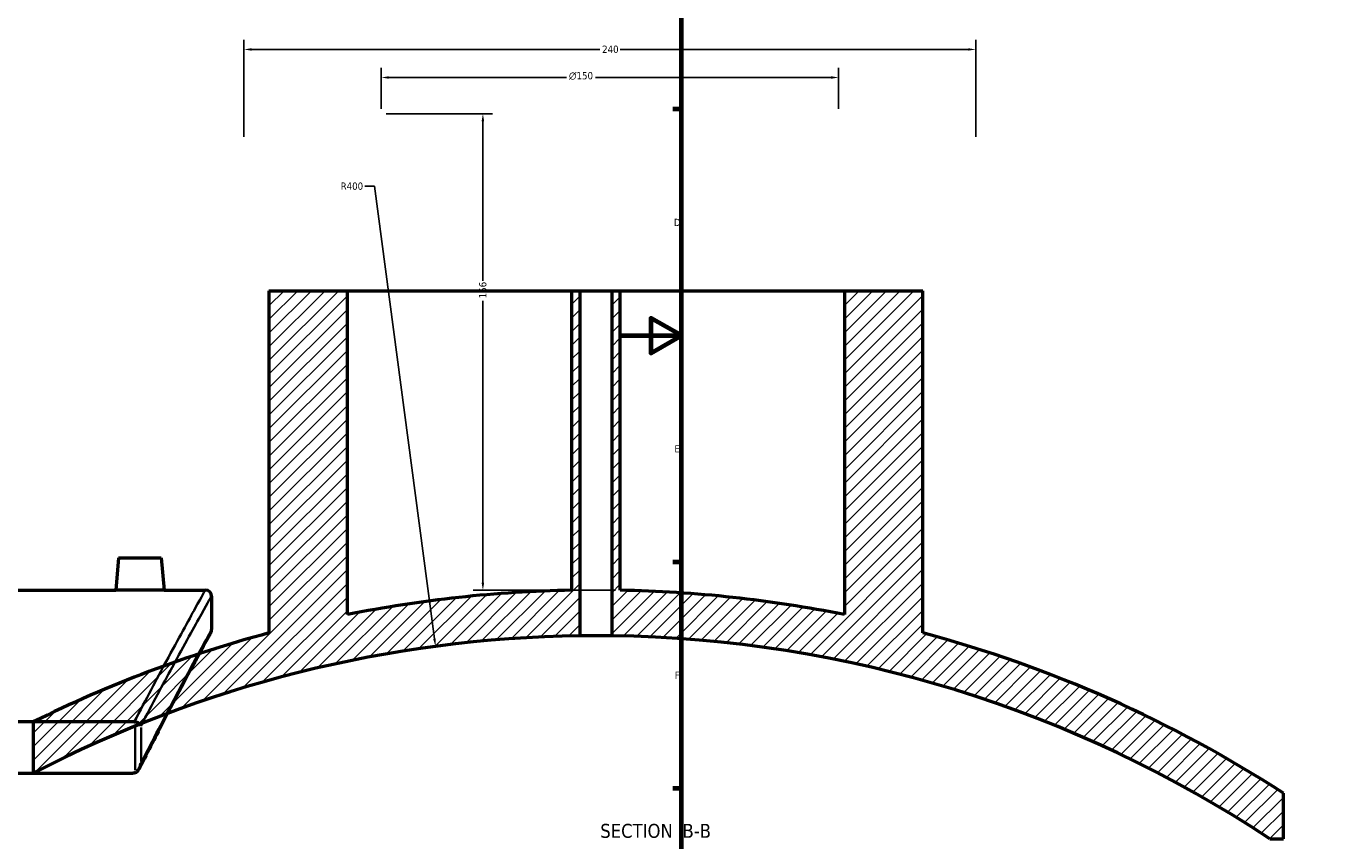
# Model space of a CAD drawing. Header units: millimetres. Extents: x -604 to 1138, y -275 to 894.
# Tile 3 of 11: x -195 to 234, y 131 to 398. Entities that reach past the tile are written whole.
import ezdxf

# ---------------------------------------------------------------- set-up
doc = ezdxf.new("R2010")
doc.units = ezdxf.units.MM
for name, color, linetype, lineweight in [('Border (ANSI)', 7, 'Continuous', 70), ('Dimension (ANSI)', 7, 'Continuous', 25), ('Hatch (ANSI)', 7, 'Continuous', 18), ('Symbol (ANSI)', 7, 'Continuous', 25), ('Visible (ANSI)', 7, 'Continuous', 50), ('Visible Narrow (ANSI)', 7, 'Continuous', 35)]:
    doc.layers.add(name, color=color, linetype=linetype, lineweight=lineweight)
doc.styles.add('Label Text (ANSI)', font='tahoma.ttf')
doc.styles.add('Note Text (ANSI)', font='tahoma.ttf')
doc.dimstyles.new('Default - mm (ANSI)', dxfattribs={"dimtxt": 2.4, "dimasz": 2.5, "dimexe": 3.175, "dimexo": 1.6002, "dimgap": 0.8, "dimtad": 0, "dimtoh": 1, "dimdec": 0, "dimrnd": 1e-08, "dimzin": 4, "dimdsep": 46, "dimtxsty": 'Note Text (ANSI)', "dimcen": 0.09, "dimdle": 10, "dimclrd": 256, "dimclre": 256, "dimclrt": 5, "dimadec": 1, "dimazin": 1, "dimtfac": 1.27, "dimtofl": 0, "dimtmove": 0, "dimatfit": 3, "dimfxl": 1, "dimtolj": 1, "dimtzin": 4, "dimlwd": -1, "dimlwe": -1, "dimarcsym": 0})

# ---------------------------------------------------------------- blocks, each defined once
blk = doc.blocks.new('Borders Default Border')
at = {"layer": 'Border (ANSI)'}
for p, q in [((20, 371.25), (17.2, 371.25)), ((20, 222.75), (17.2, 222.75)), ((20, 148.5), (17.2, 148.5))]:
    blk.add_line(p, q, dxfattribs=at)
at = {"layer": 'Border (ANSI)', "flags": 128}
for points in [[(20, 20), (20, 574), (821, 574), (821, 20), (20, 20)], [(0, 297), (20, 297), (10, 302.77), (10, 291.23), (20, 297)]]:
    blk.add_lwpolyline(points, dxfattribs=at)
at = {"layer": 'Border (ANSI)', "color": 5, "true_color": 0x0000ff, "char_height": 2.4, "attachment_point": 7, "style": 'Note Text (ANSI)'}
for s, insert in [('D', (17.52, 332.93)), ('E', (17.71, 258.68)), ('F', (17.78, 184.43))]:
    blk.add_mtext(s, dxfattribs=dict(at, insert=insert))
blk = doc.blocks.new('*D10')
at = {"layer": 'Defpoints', "color": 0, "transparency": 16777216}
for p in [(116.54, 390.85), (-123.46, 360.53), (116.54, 360.53)]:
    blk.add_point(p, dxfattribs=at)
at = {"layer": 'Dimension (ANSI)', "transparency": 16777216}
for p, q in [((-123.46, 362.14), (-123.46, 394.02)), ((-120.96, 390.85), (-6.81, 390.85)), ((114.04, 390.85), (-0.11, 390.85)), ((116.54, 362.14), (116.54, 394.02))]:
    blk.add_line(p, q, dxfattribs=at)
for points in [[(-120.96, 391.26), (-120.96, 390.43), (-123.46, 390.85)], [(114.04, 391.26), (114.04, 390.43), (116.54, 390.85)]]:
    blk.add_solid(points, dxfattribs=at)
at = {"layer": 'Dimension (ANSI)', "color": 5, "transparency": 16777216, "insert": (-6.01, 392.1), "char_height": 2.4, "attachment_point": 1, "style": 'Note Text (ANSI)'}
blk.add_mtext('\\A1;240', dxfattribs=at)
blk = doc.blocks.new('*D11')
at = {"layer": 'Defpoints', "color": 0, "transparency": 16777216}
for p in [(71.54, 381.65), (-78.46, 369.73), (71.54, 369.73)]:
    blk.add_point(p, dxfattribs=at)
at = {"layer": 'Dimension (ANSI)', "transparency": 16777216}
for p, q in [((-78.46, 371.34), (-78.46, 384.82)), ((71.54, 371.34), (71.54, 384.82)), ((-75.96, 381.65), (-17.69, 381.65)), ((69.04, 381.65), (-8.23, 381.65))]:
    blk.add_line(p, q, dxfattribs=at)
for points in [[(-75.96, 382.06), (-75.96, 381.23), (-78.46, 381.65)], [(69.04, 382.06), (69.04, 381.23), (71.54, 381.65)]]:
    blk.add_solid(points, dxfattribs=at)
at = {"layer": 'Dimension (ANSI)', "color": 5, "transparency": 16777216, "insert": (-16.89, 383.45), "char_height": 2.4, "attachment_point": 1, "style": 'Note Text (ANSI)'}
blk.add_mtext('\\A1;{\\fAIGDT|b0|i0;\\H2.4000;\\ln}\\fTahoma|b0|i0;\\H2.4000;150', dxfattribs=at)
blk = doc.blocks.new('*D12')
at = {"layer": 'Defpoints', "color": 0, "transparency": 16777216}
for p in [(-78.46, 369.73), (-45.11, 213.52), (-0.06, 213.52)]:
    blk.add_point(p, dxfattribs=at)
at = {"layer": 'Dimension (ANSI)', "transparency": 16777216}
for p, q in [((-76.86, 369.73), (-41.93, 369.73)), ((-45.11, 367.23), (-45.11, 314.98)), ((-45.11, 216.02), (-45.11, 308.44)), ((-1.66, 213.52), (-48.28, 213.52))]:
    blk.add_line(p, q, dxfattribs=at)
for points in [[(-45.53, 367.23), (-44.69, 367.23), (-45.11, 369.73)], [(-45.53, 216.02), (-44.69, 216.02), (-45.11, 213.52)]]:
    blk.add_solid(points, dxfattribs=at)
at = {"layer": 'Dimension (ANSI)', "color": 5, "transparency": 16777216, "insert": (-46.36, 309.24), "char_height": 2.4, "attachment_point": 1, "rotation": 90, "style": 'Note Text (ANSI)'}
blk.add_mtext('\\A1;156', dxfattribs=at)
blk = doc.blocks.new('*D13')
at = {"layer": 'Defpoints', "color": 0, "transparency": 16777216}
for p in [(-60.67, 195.12), (-8.06, -201.41)]:
    blk.add_point(p, dxfattribs=at)
at = {"layer": 'Dimension (ANSI)', "transparency": 16777216}
for p, q in [((-83.88, 345.98), (-80.69, 345.98)), ((-80.69, 345.98), (-61, 197.6))]:
    blk.add_line(p, q, dxfattribs=at)
blk.add_solid([(-60.59, 197.65), (-61.41, 197.54), (-60.67, 195.12)], dxfattribs=at)
at = {"layer": 'Dimension (ANSI)', "color": 5, "transparency": 16777216, "insert": (-91.75, 347.23), "char_height": 2.4, "attachment_point": 1, "style": 'Note Text (ANSI)'}
blk.add_mtext('\\A1;R400', dxfattribs=at)

msp = doc.modelspace()

# ---------------------------------------------------------------- hatches: boundary and pattern name
at = {"layer": 'Hatch (ANSI)'}
h = msp.add_hatch(dxfattribs=at)
h.set_pattern_fill('ANSI31', color=256, scale=25.4, style=0)
h.set_pattern_definition([(45, (0, 0), (-2.245064, 2.245064), [])])
edge = h.paths.add_edge_path()
edge.add_line((73.44, 311.74), (73.44, 205.51))
edge.add_ellipse((-8.06, -201.41), major_axis=(-406.92, 81.5), ratio=1, start_angle=270, end_angle=280.2211)
edge.add_line((-0.06, 213.52), (-0.06, 311.74))
edge.add_line((-0.06, 311.74), (-2.86, 311.74))
edge.add_line((-2.86, 311.74), (-2.86, 198.56))
edge.add_ellipse((-8.06, -201.41), major_axis=(399.97, -5.2), ratio=1, start_angle=57.2019, end_angle=90, ccw=False)
edge.add_line((212.96, 131.98), (217.44, 131.98))
edge.add_line((217.44, 131.98), (217.44, 146.98))
edge.add_ellipse((-8.06, -201.41), major_axis=(-348.39, 225.5), ratio=1, start_angle=270, end_angle=287.9436)
edge.add_line((99.14, 199.51), (99.14, 311.74))
edge.add_line((99.14, 311.74), (73.44, 311.74))
edge = h.paths.add_edge_path()
edge.add_line((-89.56, 205.51), (-89.56, 311.74))
edge.add_line((-89.56, 311.74), (-115.26, 311.74))
edge.add_line((-115.26, 311.74), (-115.26, 199.51))
edge.add_ellipse((-8.06, -201.41), major_axis=(-400.92, -107.2), ratio=1, start_angle=270, end_angle=281.4264)
edge.add_line((-192.56, 170.33), (-192.56, 153.5))
edge.add_ellipse((-8.06, -201.41), major_axis=(354.91, 184.5), ratio=1, start_angle=63.2771, end_angle=90, ccw=False)
edge.add_line((-13.26, 198.56), (-13.26, 311.74))
edge.add_line((-13.26, 311.74), (-16.06, 311.74))
edge.add_line((-16.06, 311.74), (-16.06, 213.52))
edge.add_ellipse((-8.06, -201.41), major_axis=(-414.92, -8), ratio=1, start_angle=270, end_angle=280.2211)

# ---------------------------------------------------------------- linework, layer by layer
at = {"layer": 'Visible (ANSI)'}
for p, q in [((-115.26, 311.74), (-89.56, 311.74)), ((-115.26, 311.74), (-115.26, 199.51)), ((-89.56, 205.51), (-89.56, 311.74)), ((-89.56, 311.74), (-16.06, 311.74)), ((-16.06, 311.74), (-13.26, 311.74)), ((-16.06, 311.74), (-16.06, 213.52)), ((-13.26, 198.56), (-13.26, 311.74)), ((-13.26, 311.74), (-2.86, 311.74)), ((-2.86, 311.74), (-0.06, 311.74)), ((-2.86, 311.74), (-2.86, 198.56)), ((-0.06, 213.52), (-0.06, 311.74)), ((-0.06, 311.74), (73.44, 311.74)), ((73.44, 311.74), (73.44, 205.51)), ((73.44, 311.74), (99.14, 311.74)), ((99.14, 199.51), (99.14, 311.74)), ((-164.6, 224.19), (-165.53, 213.59)), ((-164.6, 224.19), (-150.6, 224.19)), ((-150.6, 224.19), (-149.68, 213.59)), ((-261.9, 213.59), (-165.53, 213.59)), ((-149.68, 213.59), (-136.1, 213.59)), ((-134.1, 211.59), (-134.1, 200.59)), ((-159.44, 170.33), (-578.77, 170.33)), ((-192.56, 170.33), (-192.56, 153.5)), ((-578.3, 153.5), (-159.91, 153.5)), ((217.44, 131.98), (217.44, 146.98)), ((212.96, 131.98), (217.44, 131.98))]:
    msp.add_line(p, q, dxfattribs=at)
for centre, radius, start, end in [((-136.1, 211.59), 2, 0, 90), ((-8.06, -201.41), 415, 91.1046, 101.3257), ((-8.06, -201.41), 415, 78.6743, 88.8954), ((-8.06, -201.41), 415, 104.97, 116.3964), ((-8.06, -201.41), 400, 90.7449, 117.4678), ((-136.1, 200.59), 2, 331.2915, 0), ((-8.06, -201.41), 400, 56.4571, 89.2551), ((-8.06, -201.41), 415, 57.0864, 75.03)]:
    msp.add_arc(centre, radius, start, end, dxfattribs=at)
for points, knots in [([(-149.68, 213.59), (-149.68, 213.59), (-149.88, 213.59), (-150.68, 213.58), (-151.29, 213.57), (-152.7, 213.55), (-153.59, 213.54), (-155.55, 213.52), (-156.61, 213.52), (-158.6, 213.52), (-159.66, 213.52), (-161.62, 213.54), (-162.51, 213.55), (-163.91, 213.57), (-164.52, 213.58), (-165.33, 213.59), (-165.53, 213.59), (-165.53, 213.59)], [1.194987, 1.194987, 1.194987, 1.194987, 1.493705, 1.493705, 1.792423, 1.792423, 2.091198, 2.091198, 2.389973, 2.389973, 2.688748, 2.688748, 2.987523, 2.987523, 3.286242, 3.286242, 3.58496, 3.58496, 3.58496, 3.58496]), ([(-134.35, 199.63), (-134.35, 199.63), (-134.43, 199.48), (-134.77, 198.86), (-135.02, 198.4), (-135.69, 197.17), (-136.11, 196.41), (-137.11, 194.57), (-137.69, 193.5), (-139, 191.07), (-139.74, 189.71), (-141.36, 186.69), (-142.24, 185.04), (-144.15, 181.45), (-145.18, 179.51), (-147.36, 175.36), (-148.52, 173.15), (-150.95, 168.46), (-152.23, 165.98), (-154.9, 160.76), (-156.29, 158.02), (-157.73, 155.16)], [24.142184, 24.142184, 24.142184, 24.142184, 26.070707, 26.070707, 27.999229, 27.999229, 29.927752, 29.927752, 31.856274, 31.856274, 33.784797, 33.784797, 35.71332, 35.71332, 37.641842, 37.641842, 39.570365, 39.570365, 41.498887, 41.498887, 43.42741, 43.42741, 43.42741, 43.42741]), ([(-2.86, 198.56), (-2.86, 198.56), (-2.99, 198.56), (-3.52, 198.57), (-3.92, 198.57), (-4.85, 198.58), (-5.43, 198.59), (-6.71, 198.59), (-7.41, 198.59), (-8.71, 198.59), (-9.41, 198.59), (-10.69, 198.59), (-11.28, 198.58), (-12.2, 198.57), (-12.6, 198.57), (-13.13, 198.56), (-13.26, 198.56), (-13.26, 198.56)], [0, 0, 0, 0, 0.195879, 0.195879, 0.391759, 0.391759, 0.587638, 0.587638, 0.783518, 0.783518, 0.979397, 0.979397, 1.175277, 1.175277, 1.371156, 1.371156, 1.567036, 1.567036, 1.567036, 1.567036]), ([(-157.22, 169.08), (-157.22, 169.08), (-157.22, 169.09), (-157.27, 169.21), (-157.35, 169.34), (-157.56, 169.58), (-157.7, 169.7), (-158.04, 169.93), (-158.25, 170.04), (-158.7, 170.21), (-158.92, 170.27), (-159.15, 170.3)], [-0.2924263, -0.2924263, -0.2924263, -0.2924263, -0.2916813, -0.2916813, -0.220404, -0.220404, -0.1508746, -0.1508746, -0.070071, -0.070071, 0, 0, 0, 0]), ([(-159.15, 153.65), (-158.98, 153.72), (-158.82, 153.82), (-158.47, 154.1), (-158.27, 154.31), (-157.86, 154.89), (-157.68, 155.24), (-157.39, 155.97), (-157.28, 156.38), (-157.22, 156.77), (-157.22, 156.78), (-157.22, 156.78)], [-0.4357175, -0.4357175, -0.4357175, -0.4357175, -0.3669978, -0.3669978, -0.2655542, -0.2655542, -0.1393846, -0.1393846, 0, 0, 0.0011979, 0.0011979, 0.0011979, 0.0011979]), ([(-159.15, 153.65), (-159.26, 153.61), (-159.37, 153.57), (-159.63, 153.52), (-159.77, 153.5), (-159.91, 153.5)], [0.29883443, 0.29883443, 0.29883443, 0.29883443, 0.33407004, 0.33407004, 0.37669109, 0.37669109, 0.37669109, 0.37669109])]:
    msp.add_open_spline(points, degree=3, knots=knots, dxfattribs=at)
msp.add_open_spline([(-159.44, 170.33), (-159.34, 170.33), (-159.25, 170.32), (-159.15, 170.3)], degree=3, dxfattribs=at)
at = {"layer": 'Visible Narrow (ANSI)'}
for p, q in [((-159.15, 169.47), (-159.15, 154.49)), ((-157.22, 157.4), (-157.22, 168.47))]:
    msp.add_line(p, q, dxfattribs=at)
for points, knots in [([(-136.1, 213.59), (-136.1, 213.59), (-137.23, 211.58), (-141.62, 203.67), (-144.88, 197.77), (-152.05, 184.44), (-155.56, 177.82), (-159.44, 170.33)], [-20.621014, -20.621014, -20.621014, -20.621014, -13.598851, -13.598851, -6.576693, -6.576693, -1.409922, -1.409922, -1.409922, -1.409922]), ([(-157.22, 169.08), (-153.44, 176.32), (-150.01, 182.71), (-142.9, 195.84), (-139.64, 201.72), (-135.24, 209.59), (-134.1, 211.59), (-134.1, 211.59)], [1.537116, 1.537116, 1.537116, 1.537116, 6.576693, 6.576693, 13.598851, 13.598851, 20.621014, 20.621014, 20.621014, 20.621014]), ([(-134.1, 200.59), (-134.1, 200.59), (-135.19, 198.62), (-139.41, 190.86), (-142.54, 185.07), (-149.61, 171.64), (-153.22, 164.7), (-157.22, 156.78)], [24.142184, 24.142184, 24.142184, 24.142184, 31.020342, 31.020342, 37.898496, 37.898496, 43.265635, 43.265635, 43.265635, 43.265635])]:
    msp.add_open_spline(points, degree=3, knots=knots, dxfattribs=at)

# ---------------------------------------------------------------- block references
msp.add_blockref('Borders Default Border', (0, 0))

# ---------------------------------------------------------------- texts
at = {"layer": 'Symbol (ANSI)', "char_height": 4.572, "attachment_point": 7, "style": 'Label Text (ANSI)'}
for s, insert in [('SECTION', (-6.6, 132.24)), (' B-B', (18.63, 132.33))]:
    msp.add_mtext(s, dxfattribs=dict(at, insert=insert))

# ---------------------------------------------------------------- dimensions: what is measured, and where the dimension line sits
at = {"layer": 'Dimension (ANSI)'}
for base, p1, p2, angle, picture, middle in [((116.54, 390.85), (-123.46, 360.53), (116.54, 360.53), 180, '*D10', (-3.46, 390.85)), ((-45.11, 213.52), (-78.46, 369.73), (-0.06, 213.52), 90, '*D12', (-45.11, 311.71))]:
    dim = msp.add_linear_dim(base=base, p1=p1, p2=p2, angle=angle, dimstyle='Default - mm (ANSI)', override={"dimgap": 0.8, "dimtoh": 0, "dimdec": 0, "dimtol": 0, "dimlim": 0, "dimtp": 0, "dimtm": 0, "dimtdec": 2, "dimatfit": 1}, dxfattribs=at)
    dim.commit()
    dim.dimension.update_dxf_attribs({"geometry": picture, "text_midpoint": middle, "dimtype": 160})
dim = msp.add_linear_dim(base=(71.54, 381.65), p1=(-78.46, 369.73), p2=(71.54, 369.73), angle=180, text='{\\fAIGDT|b0|i0;\\H2.4000;\\ln}\\fTahoma|b0|i0;\\H2.4000;<>', dimstyle='Default - mm (ANSI)', override={"dimgap": 0.8, "dimtoh": 0, "dimdec": 0, "dimtol": 0, "dimlim": 0, "dimtp": 0, "dimtm": 0, "dimtdec": 2, "dimatfit": 1}, dxfattribs=at)
dim.commit()
dim.dimension.update_dxf_attribs({"geometry": '*D11', "text_midpoint": (-12.96, 381.65), "dimtype": 160})
dim = msp.add_radius_dim(center=(-8.06, -201.41), mpoint=(-60.67, 195.12), dimstyle='Default - mm (ANSI)', override={"dimgap": 0.8, "dimtih": 1, "dimdec": 0, "dimlfac": 1, "dimcen": 0, "dimtol": 0, "dimlim": 0, "dimtp": 0, "dimtm": 0, "dimtdec": 2}, dxfattribs=at)
dim.commit()
dim.dimension.update_dxf_attribs({"geometry": '*D13', "text_midpoint": (-88.21, 345.98), "dimtype": 164})

doc.saveas('drawing.dxf')
